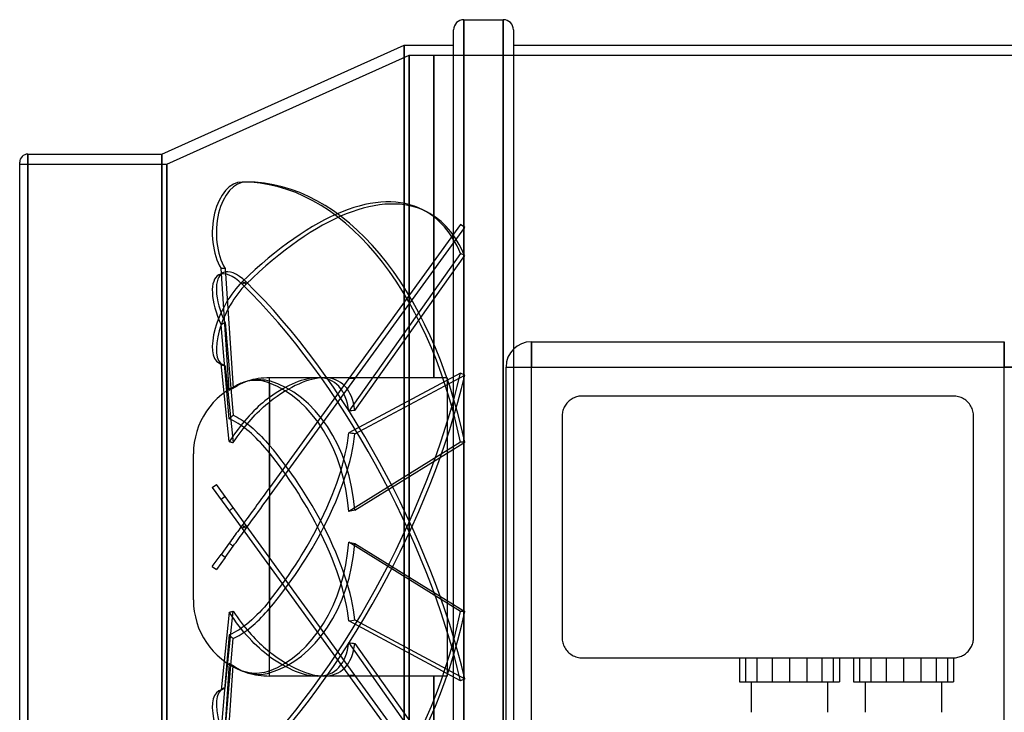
# Model space of a CAD drawing. Header units: millimetres. Extents: x -148 to 148, y -112 to 100.
# Tile 5 of 6: x -148 to 47, y -37 to 100. Entities that reach past the tile are written whole.
import ezdxf

# ---------------------------------------------------------------- set-up
doc = ezdxf.new("R2010")
doc.units = ezdxf.units.MM
doc.layers.add('HIDDEN', color=7, linetype='Continuous')
doc.layers.add('THICK', color=7, linetype='Continuous')

msp = doc.modelspace()

# ---------------------------------------------------------------- linework, layer by layer
at = {"layer": 'HIDDEN'}
for p, q in [((-59.95, 100), (-59.95, 0)), ((-52.15, 100), (-52.15, 0)), ((-71.7, 95), (-71.7, -70.53)), ((-118.5, 71.5), (-70.7, 93)), ((-70.7, 93), (-70.7, -93)), ((-70.7, 93), (-65.88, 93)), ((-70.7, -93), (-70.7, 93)), ((-65.88, 93), (-65.88, 93)), ((-65.88, 93), (-65.88, 93)), ((-65.88, 93), (-65.88, 93)), ((-65.88, 93), (-65.88, 93)), ((-65.88, 93), (-65.88, 93)), ((-65.88, 93), (-65.88, 93)), ((-65.88, 93), (-65.88, 93)), ((-65.88, 93), (-65.88, 93)), ((-65.88, 93), (-65.88, 93)), ((-65.88, 93), (-65.88, 93)), ((-65.88, 93), (-65.88, 93)), ((-65.88, 93), (-65.88, 93)), ((-65.88, 93), (-65.88, 93)), ((-65.88, 93), (-65.88, 93)), ((-65.88, 93), (-65.88, 93)), ((-65.88, 93), (-65.88, 93)), ((-65.88, 93), (-65.88, 93)), ((-65.88, 93), (-65.88, 93)), ((-65.88, 93), (-65.88, 93)), ((-65.88, 93), (-65.88, 93)), ((-65.88, 93), (-65.88, 93)), ((-65.88, 93), (-65.88, 93)), ((-65.88, 93), (-65.88, 93)), ((-65.88, 93), (-65.88, 93)), ((-65.88, 93), (-65.88, 93)), ((-65.88, 93), (70.7, 93)), ((-65.88, 93), (-65.88, 93)), ((-65.88, 93), (-65.88, 93)), ((-65.88, 93), (-65.88, 93)), ((-65.88, 93), (-65.88, 93)), ((-65.88, 93), (-65.88, 93)), ((-65.88, 93), (-65.88, 93)), ((-65.88, 93), (-65.88, 93)), ((-65.88, 93), (-65.88, 93)), ((-65.88, 93), (-65.88, 93)), ((-65.88, 93), (-65.88, 93)), ((-65.88, 93), (-65.88, 93)), ((-65.88, 93), (-65.88, 93)), ((-65.88, 93), (-65.88, 93)), ((-65.88, 29.4), (-65.88, 93)), ((-65.88, 93), (-65.88, 29.4)), ((-65.88, 93), (-65.88, 93)), ((-65.88, 93), (-65.88, 93)), ((-65.88, 93), (-65.88, 93)), ((-65.88, 93), (-65.88, 93)), ((-65.88, 93), (-65.88, 93)), ((-65.88, 93), (-65.88, 93)), ((-65.88, 93), (-65.88, 93)), ((-65.88, 93), (-65.88, 93)), ((-65.88, 93), (-65.88, 93)), ((-65.88, 93), (-65.88, 93)), ((-65.88, 93), (-65.88, 93)), ((-65.88, 93), (-65.88, 93)), ((-65.88, 93), (-65.88, 93)), ((-145.9, 73.5), (-145.9, 0)), ((-119.5, 73.5), (-119.5, -73.5)), ((-147.5, 71.5), (-118.5, 71.5)), ((-118.5, 71.5), (-118.5, -71.5)), ((-118.5, -71.5), (-118.5, 71.5)), ((-102.85, 68), (-103.65, 68)), ((-68.01, 62.52), (-67.2, 62.1)), ((-60.57, 59.59), (-82.62, 29.24)), ((-81.4, 29.22), (-59.76, 59)), ((-59.76, 59), (-60.57, 59.59)), ((-60.57, 53.93), (-82.62, 22.82)), ((-81.4, 22.98), (-59.76, 53.51)), ((-59.76, 53.51), (-60.57, 53.93)), ((-106.17, 26.95), (-107.81, 50.93)), ((-107, 50.93), (-107.81, 50.93)), ((-107, 50.93), (-105.39, 27.33)), ((-108.22, 49.7), (-107.42, 50.11)), ((-102.85, 47.88), (-103.65, 48.29)), ((-102.85, 48.29), (-103.65, 47.88)), ((-107, 40.27), (-107.81, 39.85)), ((-106.17, 21.3), (-107.81, 39.85)), ((-107, 40.27), (-105.39, 22.01)), ((-46.62, 31.51), (-46.62, 36.51)), ((-46.62, 36.51), (-46.62, 36.51)), ((-46.62, 36.51), (46.63, 36.51)), ((-46.62, 36.51), (-46.62, 31.51)), ((46.63, 36.51), (46.63, 31.51)), ((46.63, 36.51), (46.63, 36.51)), ((46.63, 31.51), (46.63, 36.51)), ((-108.22, 32.33), (-107.42, 31.91)), ((-106.17, 16.81), (-107.81, 32.17)), ((-107, 31.76), (-107.81, 32.17)), ((-107, 31.76), (-105.39, 16.64)), ((-51.62, 31.51), (-46.62, 31.51)), ((-51.62, 31.51), (-51.62, 31.51)), ((-51.62, 31.51), (-46.62, 31.51)), ((-51.62, -39.62), (-51.62, 31.51)), ((-46.62, 31.51), (46.63, 31.51)), ((-46.62, -39.62), (-46.62, 31.51)), ((-46.62, 31.51), (46.63, 31.51)), ((-46.62, -39.62), (-46.62, 31.51)), ((46.63, -39.62), (46.63, 31.51)), ((46.63, 31.51), (51.63, 31.51)), ((51.63, 31.51), (46.63, 31.51)), ((46.63, -39.62), (46.63, 31.51)), ((-98.25, 25.52), (-98.25, 29.4)), ((-88.76, 29.4), (-98.25, 29.4)), ((-82.62, 29.24), (-98.25, 7.73)), ((-98.25, 6.03), (-81.4, 29.22)), ((-65.88, 29.4), (-87.53, 29.4)), ((-60.57, 30.34), (-82.62, 18.54)), ((-81.4, 18.34), (-59.76, 29.93)), ((-65.88, 29.4), (-65.88, 29.4)), ((-65.88, 29.4), (-65.88, 29.4)), ((-65.88, 29.4), (-65.88, 29.4)), ((-65.88, 29.4), (-65.88, 29.4)), ((-65.88, 29.4), (-65.88, 29.4)), ((-65.88, 29.4), (-65.88, 29.4)), ((-65.88, 29.4), (-65.88, 29.4)), ((-65.88, 29.4), (-65.88, 29.4)), ((-65.88, 29.4), (-65.88, 29.4)), ((-65.88, 29.4), (-65.88, 29.4)), ((-65.88, 29.4), (-65.88, 29.4)), ((-65.88, 29.4), (-65.88, 29.4)), ((-65.88, 29.4), (-65.88, 29.4)), ((-65.88, 29.4), (-65.88, 29.4)), ((-65.88, 29.4), (-65.88, 29.4)), ((-65.88, 29.4), (-65.88, 29.4)), ((-65.88, 29.4), (-65.88, 29.4)), ((-65.88, 29.4), (-65.88, 29.4)), ((-65.88, 29.4), (-65.88, 29.4)), ((-65.88, 29.4), (-65.88, 29.4)), ((-65.88, 29.4), (-65.88, 29.4)), ((-65.88, 29.4), (-65.88, 29.4)), ((-65.88, 29.4), (-65.88, 29.4)), ((-65.88, 29.4), (-65.88, 29.4)), ((-65.88, 29.4), (-65.88, 29.4)), ((-65.88, 29.4), (-65.88, 29.4)), ((-65.88, 29.4), (-65.88, 29.4)), ((-65.88, 29.4), (-65.88, 29.4)), ((-65.88, 29.4), (-65.88, 29.4)), ((-65.88, 29.4), (-65.88, 29.4)), ((-65.88, 29.4), (-65.88, 29.4)), ((-65.88, 29.4), (-65.88, 29.4)), ((-65.88, 29.4), (-65.88, 29.4)), ((-65.88, 29.4), (-65.88, 29.4)), ((-65.88, 29.4), (-65.88, 29.4)), ((-65.88, 29.4), (-65.88, 29.4)), ((-65.88, 29.4), (-65.88, 29.4)), ((-65.88, 29.4), (-65.88, 29.4)), ((-65.88, 29.4), (-65.88, 29.4)), ((-65.88, 29.4), (-65.88, 29.4)), ((-65.88, 29.4), (-65.88, 29.4)), ((-65.88, 29.4), (-65.88, 29.4)), ((-65.88, 29.4), (-65.88, 29.4)), ((-65.88, 29.4), (-65.88, 29.4)), ((-65.88, 29.4), (-65.88, 29.4)), ((-65.88, 29.4), (-65.88, 29.4)), ((-65.88, 29.4), (-65.88, 29.4)), ((-65.88, 29.4), (-65.88, 29.4)), ((-65.88, 29.4), (-65.88, 29.4)), ((-65.88, 29.4), (-65.88, 29.4)), ((-65.88, 29.4), (-65.88, 29.4)), ((-65.88, 29.4), (-65.88, 29.4)), ((-65.88, 29.4), (-65.88, 29.4)), ((-65.88, 29.4), (-65.88, 29.4)), ((-65.88, 29.4), (-65.88, 29.4)), ((-65.88, 29.4), (-65.88, 29.4)), ((-65.88, 29.4), (-65.88, 29.4)), ((-65.88, 29.4), (-65.88, 29.4)), ((-65.88, 29.4), (-65.88, 29.4)), ((-65.88, 29.4), (-65.88, 29.4)), ((-65.88, 29.4), (-65.88, 29.4)), ((-65.88, 29.4), (-65.88, 29.4)), ((-65.88, 29.4), (-65.88, 29.4)), ((-65.88, 29.4), (-65.88, 29.4)), ((-65.88, 29.4), (-65.88, 29.4)), ((-65.88, 29.4), (-65.88, 29.4)), ((-65.88, 29.4), (-65.88, 29.4)), ((-65.88, 29.4), (-65.88, 29.4)), ((-65.88, 29.4), (-65.88, 29.4)), ((-65.88, 29.4), (-65.88, 29.4)), ((-65.88, 29.4), (-65.88, 29.4)), ((-65.88, 29.4), (-65.88, 29.4)), ((-65.88, 29.4), (-65.88, 29.4)), ((-65.88, 29.4), (-65.88, 29.4)), ((-65.88, 29.4), (-65.88, 29.4)), ((-65.88, 29.4), (-65.88, 29.4)), ((-65.88, 29.4), (-65.88, 29.4)), ((-65.88, 29.4), (-65.88, 29.4)), ((-65.88, 29.4), (-65.88, 29.4)), ((-63.25, 29.4), (-65.88, 29.4)), ((-63.25, 29.4), (-63.25, 0)), ((-59.76, 29.93), (-60.57, 30.34)), ((-105.78, 27.25), (-106.17, 26.95)), ((-105.79, 27.15), (-105.66, 27.21)), ((-105.37, 27.52), (-105.78, 27.25)), ((-105.66, 27.21), (-105.52, 27.27)), ((-105.52, 27.27), (-105.39, 27.33)), ((-105.39, 27.33), (-104.93, 27.65)), ((-104.96, 27.77), (-105.37, 27.52)), ((-104.56, 27.99), (-104.96, 27.77)), ((-104.93, 27.65), (-104.46, 27.94)), ((-104.16, 28.19), (-104.56, 27.99)), ((-104.46, 27.94), (-103.98, 28.2)), ((-103.76, 28.35), (-104.16, 28.19)), ((-103.98, 28.2), (-103.5, 28.43)), ((-103.28, 28.52), (-103.76, 28.35)), ((-103.5, 28.43), (-103.03, 28.61)), ((-102.78, 28.66), (-103.28, 28.52)), ((-103.03, 28.61), (-102.57, 28.77)), ((-102.27, 28.77), (-102.78, 28.66)), ((-102.57, 28.77), (-102.15, 28.88)), ((-101.75, 28.84), (-102.27, 28.77)), ((-102.15, 28.88), (-101.72, 28.97)), ((-101.24, 28.87), (-101.75, 28.84)), ((-101.72, 28.97), (-101.28, 29.03)), ((-101.28, 29.03), (-100.84, 29.07)), ((-100.73, 28.87), (-101.24, 28.87)), ((-100.84, 29.07), (-100.39, 29.08)), ((-100.23, 28.84), (-100.73, 28.87)), ((-100.39, 29.08), (-99.94, 29.07)), ((-99.75, 28.77), (-100.23, 28.84)), ((-99.94, 29.07), (-99.51, 29.03)), ((-99.26, 28.67), (-99.75, 28.77)), ((-99.51, 29.03), (-99.08, 28.97)), ((-98.76, 28.54), (-99.26, 28.67)), ((-99.08, 28.97), (-98.66, 28.88)), ((-98.25, 28.36), (-98.76, 28.54)), ((-98.66, 28.88), (-98.25, 28.77)), ((-98.25, 28.36), (-98.25, 16.08)), ((-106.17, 26.95), (-106.05, 27.02)), ((-106.05, 27.02), (-105.92, 27.08)), ((-105.92, 27.08), (-105.79, 27.15)), ((-98.25, 25.52), (-98.7, 25.2)), ((-38.59, 25.26), (-38.79, 25.13)), ((-38.38, 25.37), (-38.59, 25.26)), ((-38.17, 25.48), (-38.38, 25.37)), ((-37.95, 25.57), (-38.17, 25.48)), ((-37.72, 25.64), (-37.95, 25.57)), ((-37.49, 25.7), (-37.72, 25.64)), ((-37.26, 25.75), (-37.49, 25.7)), ((-37.02, 25.79), (-37.26, 25.75)), ((-36.79, 25.81), (-37.02, 25.79)), ((-36.56, 25.81), (-36.79, 25.81)), ((-36.56, 25.81), (-36.56, 25.81)), ((36.56, 25.81), (-36.56, 25.81)), ((36.56, 25.81), (36.56, 25.81)), ((36.82, 25.8), (36.56, 25.81)), ((37.08, 25.78), (36.82, 25.8)), ((37.34, 25.74), (37.08, 25.78)), ((37.6, 25.67), (37.34, 25.74)), ((37.86, 25.6), (37.6, 25.67)), ((38.11, 25.5), (37.86, 25.6)), ((38.36, 25.39), (38.11, 25.5)), ((38.59, 25.26), (38.36, 25.39)), ((38.82, 25.12), (38.59, 25.26)), ((-100.9, 23.31), (-101.36, 22.86)), ((-100.45, 23.73), (-100.9, 23.31)), ((-100.01, 24.13), (-100.45, 23.73)), ((-99.58, 24.49), (-100.01, 24.13)), ((-99.82, 23.28), (-99.42, 23.65)), ((-99.15, 24.85), (-99.58, 24.49)), ((-99.42, 23.65), (-99.02, 23.99)), ((-98.7, 25.2), (-99.15, 24.85)), ((-99.02, 23.99), (-98.64, 24.31)), ((-98.64, 24.31), (-98.25, 24.61)), ((-98.25, 7.73), (-98.25, 24.61)), ((-40.24, 23.38), (-40.33, 23.16)), ((-40.14, 23.59), (-40.24, 23.38)), ((-40.03, 23.8), (-40.14, 23.59)), ((-39.91, 24), (-40.03, 23.8)), ((-39.78, 24.19), (-39.91, 24)), ((-39.64, 24.37), (-39.78, 24.19)), ((-39.49, 24.54), (-39.64, 24.37)), ((-39.33, 24.7), (-39.49, 24.54)), ((-39.16, 24.85), (-39.33, 24.7)), ((-38.98, 25), (-39.16, 24.85)), ((-38.79, 25.13), (-38.98, 25)), ((39.03, 24.96), (38.82, 25.12)), ((39.23, 24.8), (39.03, 24.96)), ((39.41, 24.62), (39.23, 24.8)), ((39.58, 24.44), (39.41, 24.62)), ((39.74, 24.24), (39.58, 24.44)), ((39.9, 24.02), (39.74, 24.24)), ((40.03, 23.8), (39.9, 24.02)), ((40.16, 23.57), (40.03, 23.8)), ((40.26, 23.33), (40.16, 23.57)), ((40.36, 23.08), (40.26, 23.33)), ((-106.17, 21.3), (-106.05, 21.42)), ((-106.05, 21.42), (-105.92, 21.54)), ((-105.92, 21.54), (-105.79, 21.66)), ((-105.79, 21.66), (-105.66, 21.78)), ((-105.66, 21.78), (-105.52, 21.89)), ((-105.52, 21.89), (-105.39, 22.01)), ((-105.39, 22.01), (-105.01, 21.83)), ((-105.01, 21.83), (-104.62, 21.63)), ((-104.62, 21.63), (-104.23, 21.4)), ((-104.23, 21.4), (-103.83, 21.16)), ((-102.73, 21.38), (-103.18, 20.86)), ((-102.28, 21.89), (-102.73, 21.38)), ((-101.82, 22.38), (-102.28, 21.89)), ((-101.88, 21.19), (-101.48, 21.63)), ((-101.36, 22.86), (-101.82, 22.38)), ((-101.48, 21.63), (-101.07, 22.07)), ((-101.07, 22.07), (-100.65, 22.49)), ((-100.65, 22.49), (-100.23, 22.9)), ((-100.23, 22.9), (-99.82, 23.28)), ((-40.54, 22.26), (-40.56, 22.04)), ((-40.56, 22.04), (-40.56, 21.81)), ((-40.56, 21.81), (-40.56, -21.81)), ((-40.56, 21.81), (-40.56, 21.81)), ((-40.51, 22.49), (-40.54, 22.26)), ((-40.46, 22.71), (-40.51, 22.49)), ((-40.4, 22.94), (-40.46, 22.71)), ((-40.33, 23.16), (-40.4, 22.94)), ((40.43, 22.83), (40.36, 23.08)), ((40.49, 22.57), (40.43, 22.83)), ((40.53, 22.32), (40.49, 22.57)), ((40.55, 22.06), (40.53, 22.32)), ((40.56, 21.81), (40.55, 22.06)), ((40.56, 21.81), (40.56, 21.81)), ((40.56, -21.81), (40.56, 21.81)), ((-105.75, 21.11), (-106.17, 21.3)), ((-105.32, 20.9), (-105.75, 21.11)), ((-104.89, 20.66), (-105.32, 20.9)), ((-104.45, 20.4), (-104.89, 20.66)), ((-104.03, 20.13), (-104.45, 20.4)), ((-104.03, 19.81), (-104.45, 19.26)), ((-103.61, 20.33), (-104.03, 19.81)), ((-103.61, 19.84), (-104.03, 20.13)), ((-103.83, 21.16), (-103.44, 20.9)), ((-103.18, 20.86), (-103.61, 20.33)), ((-103.18, 19.52), (-103.61, 19.84)), ((-103.44, 20.9), (-103.04, 20.63)), ((-103.44, 19.34), (-103.04, 19.83)), ((-102.73, 19.17), (-103.18, 19.52)), ((-103.04, 20.63), (-102.66, 20.35)), ((-103.04, 19.83), (-102.66, 20.29)), ((-102.66, 20.29), (-102.28, 20.74)), ((-102.66, 20.35), (-102.28, 20.05)), ((-102.28, 20.74), (-101.88, 21.19)), ((-102.28, 20.05), (-101.88, 19.73)), ((-101.88, 19.73), (-101.48, 19.39)), ((-105.32, 18.07), (-105.75, 17.45)), ((-104.89, 18.68), (-105.32, 18.07)), ((-105.01, 17.2), (-104.62, 17.75)), ((-104.45, 19.26), (-104.89, 18.68)), ((-104.62, 17.75), (-104.23, 18.29)), ((-104.23, 18.29), (-103.83, 18.83)), ((-103.83, 18.83), (-103.44, 19.34)), ((-102.28, 18.79), (-102.73, 19.17)), ((-101.82, 18.39), (-102.28, 18.79)), ((-101.36, 17.97), (-101.82, 18.39)), ((-101.48, 19.39), (-101.07, 19.02)), ((-100.9, 17.53), (-101.36, 17.97)), ((-101.07, 19.02), (-100.65, 18.63)), ((-100.45, 17.07), (-100.9, 17.53)), ((-100.65, 18.63), (-100.23, 18.23)), ((-100.23, 18.23), (-99.82, 17.81)), ((-99.82, 17.81), (-99.42, 17.39)), ((-105.75, 17.45), (-106.17, 16.81)), ((-106.17, 16.81), (-106.05, 16.79)), ((-106.05, 16.79), (-105.92, 16.76)), ((-105.92, 16.76), (-105.79, 16.73)), ((-105.79, 16.73), (-105.66, 16.7)), ((-105.66, 16.7), (-105.52, 16.67)), ((-105.52, 16.67), (-105.39, 16.64)), ((-105.39, 16.64), (-105.01, 17.2)), ((-100.01, 16.62), (-100.45, 17.07)), ((-99.58, 16.15), (-100.01, 16.62)), ((-99.15, 15.66), (-99.58, 16.15)), ((-99.42, 17.39), (-99.02, 16.96)), ((-98.7, 15.14), (-99.15, 15.66)), ((-99.02, 16.96), (-98.64, 16.53)), ((-98.64, 16.53), (-98.25, 16.08)), ((-60.57, 16.68), (-82.62, 3.02)), ((-81.4, 3.28), (-59.76, 16.68)), ((-59.76, 16.68), (-60.57, 16.68)), ((-113.25, 0), (-113.25, 14.4)), ((-98.25, 14.59), (-98.7, 15.14)), ((-98.25, 14.59), (-98.25, 0)), ((-109.53, 7.8), (-108.72, 8.38)), ((-109.53, 7.8), (-103.65, -0.29)), ((-102.85, 0.29), (-108.72, 8.38)), ((-107, 6.01), (-107.81, 5.43)), ((-99.5, 6.01), (-99.81, 5.59)), ((-99.2, 6.43), (-99.5, 6.01)), ((-98.88, 6.86), (-99.2, 6.43)), ((-98.57, 7.3), (-98.88, 6.86)), ((-98.67, 5.45), (-98.25, 6.03)), ((-98.25, 7.73), (-98.57, 7.3)), ((-98.25, 0), (-98.25, 6.03)), ((-101.04, 3.9), (-101.36, 3.45)), ((-100.72, 4.33), (-101.04, 3.9)), ((-100.41, 4.76), (-100.72, 4.33)), ((-100.11, 5.18), (-100.41, 4.76)), ((-99.81, 5.59), (-100.11, 5.18)), ((-99.97, 3.66), (-99.53, 4.27)), ((-99.53, 4.27), (-99.09, 4.87)), ((-99.09, 4.87), (-98.67, 5.45)), ((-106.17, 3.18), (-106.05, 3.28)), ((-106.05, 3.28), (-105.92, 3.38)), ((-105.92, 3.38), (-105.79, 3.48)), ((-105.79, 3.48), (-105.66, 3.59)), ((-105.66, 3.59), (-105.52, 3.69)), ((-105.52, 3.69), (-105.39, 3.8)), ((-102.33, 2.12), (-102.65, 1.68)), ((-102, 2.56), (-102.33, 2.12)), ((-101.68, 3.01), (-102, 2.56)), ((-101.36, 3.45), (-101.68, 3.01)), ((-101.33, 1.79), (-100.88, 2.41)), ((-100.88, 2.41), (-100.43, 3.04)), ((-100.43, 3.04), (-99.97, 3.66)), ((-145.9, 0), (-145.9, -73.5)), ((-103.87, 0), (-104.09, -0.31)), ((-103.57, 0.4), (-103.87, 0)), ((-102.85, 0.29), (-103.65, -0.29)), ((-102.85, -0.29), (-103.65, 0.29)), ((-103.27, 0.82), (-103.57, 0.4)), ((-102.96, 1.25), (-103.27, 0.82)), ((-102.65, 1.68), (-102.96, 1.25)), ((-59.76, -59), (-102.85, 0.29)), ((-102.63, 0), (-102.21, 0.58)), ((-102.21, 0.58), (-101.78, 1.17)), ((-101.78, 1.17), (-101.33, 1.79)), ((-98.25, 0), (-98.25, -6.03)), ((-63.25, 0), (-63.25, -29.4)), ((-59.95, 0), (-59.95, -100)), ((-52.15, 0), (-52.15, -100)), ((-113.25, -14.4), (-113.25, 0)), ((-105.25, -1.91), (-105.49, -2.23)), ((-105.02, -1.58), (-105.25, -1.91)), ((-104.79, -1.26), (-105.02, -1.58)), ((-104.55, -0.94), (-104.79, -1.26)), ((-104.32, -0.62), (-104.55, -0.94)), ((-104.09, -0.31), (-104.32, -0.62)), ((-104.3, -2.29), (-104.01, -1.9)), ((-104.01, -1.9), (-103.73, -1.52)), ((-103.73, -1.52), (-103.45, -1.13)), ((-103.65, -0.29), (-60.57, -59.59)), ((-103.45, -1.13), (-103.17, -0.75)), ((-103.17, -0.75), (-102.9, -0.37)), ((-102.9, -0.37), (-102.63, 0)), ((-98.25, -14.59), (-98.25, 0)), ((-106.17, -3.18), (-107.81, -5.43)), ((-107, -6.01), (-105.39, -3.8)), ((-105.95, -2.86), (-106.17, -3.18)), ((-106.17, -3.18), (-106.05, -3.28)), ((-106.05, -3.28), (-105.92, -3.38)), ((-105.72, -2.55), (-105.95, -2.86)), ((-105.92, -3.38), (-105.79, -3.48)), ((-105.79, -3.48), (-105.66, -3.59)), ((-105.49, -2.23), (-105.72, -2.55)), ((-105.66, -3.59), (-105.52, -3.69)), ((-105.52, -3.69), (-105.39, -3.8)), ((-105.39, -3.8), (-105.12, -3.43)), ((-105.12, -3.43), (-104.85, -3.06)), ((-104.85, -3.06), (-104.58, -2.67)), ((-104.58, -2.67), (-104.3, -2.29)), ((-60.57, -16.68), (-82.62, -3.02)), ((-81.4, -3.28), (-59.76, -16.68)), ((-109.53, -7.8), (-107.81, -5.43)), ((-107, -6.01), (-107.81, -5.43)), ((-107, -6.01), (-108.72, -8.38)), ((-98.25, -7.73), (-98.25, -24.61)), ((-109.53, -7.8), (-108.72, -8.38)), ((-98.76, -15.21), (-99.26, -15.79)), ((-98.25, -14.59), (-98.76, -15.21)), ((-106.17, -16.81), (-107.81, -32.17)), ((-107, -31.76), (-105.39, -16.64)), ((-106.17, -16.81), (-106.05, -16.79)), ((-105.7, -17.52), (-106.17, -16.81)), ((-106.05, -16.79), (-105.92, -16.76)), ((-105.92, -16.76), (-105.79, -16.73)), ((-105.79, -16.73), (-105.66, -16.7)), ((-105.66, -16.7), (-105.52, -16.67)), ((-105.52, -16.67), (-105.39, -16.64)), ((-105.39, -16.64), (-105.01, -17.2)), ((-105.01, -17.2), (-104.62, -17.75)), ((-100.73, -17.36), (-101.24, -17.86)), ((-100.23, -16.86), (-100.73, -17.36)), ((-99.75, -16.34), (-100.23, -16.86)), ((-99.82, -17.81), (-99.42, -17.39)), ((-99.26, -15.79), (-99.75, -16.34)), ((-99.42, -17.39), (-99.02, -16.96)), ((-99.02, -16.96), (-98.64, -16.53)), ((-98.64, -16.53), (-98.25, -16.08)), ((-98.25, -28.36), (-98.25, -16.08)), ((-59.76, -16.68), (-60.57, -16.68)), ((-105.21, -18.22), (-105.7, -17.52)), ((-104.73, -18.9), (-105.21, -18.22)), ((-104.24, -19.54), (-104.73, -18.9)), ((-104.62, -17.75), (-104.23, -18.29)), ((-104.23, -18.29), (-103.83, -18.83)), ((-103.83, -18.83), (-103.44, -19.34)), ((-103.44, -19.34), (-103.04, -19.83)), ((-102.79, -19.22), (-103.29, -19.6)), ((-102.28, -18.79), (-102.79, -19.22)), ((-101.76, -18.34), (-102.28, -18.79)), ((-101.88, -19.73), (-101.48, -19.39)), ((-101.24, -17.86), (-101.76, -18.34)), ((-101.48, -19.39), (-101.07, -19.02)), ((-101.07, -19.02), (-100.65, -18.63)), ((-100.65, -18.63), (-100.23, -18.23)), ((-100.23, -18.23), (-99.82, -17.81)), ((-60.57, -30.34), (-82.62, -18.54)), ((-81.4, -18.34), (-59.76, -29.93)), ((-106.17, -21.3), (-107.81, -39.85)), ((-105.7, -21.09), (-106.17, -21.3)), ((-106.17, -21.3), (-106.05, -21.42)), ((-105.21, -20.84), (-105.7, -21.09)), ((-104.73, -20.57), (-105.21, -20.84)), ((-104.24, -20.27), (-104.73, -20.57)), ((-103.77, -20.14), (-104.24, -19.54)), ((-103.77, -19.95), (-104.24, -20.27)), ((-104.23, -21.4), (-103.83, -21.16)), ((-103.83, -21.16), (-103.44, -20.9)), ((-103.29, -19.6), (-103.77, -19.95)), ((-103.29, -20.72), (-103.77, -20.14)), ((-103.44, -20.9), (-103.04, -20.63)), ((-102.79, -21.31), (-103.29, -20.72)), ((-103.04, -19.83), (-102.66, -20.29)), ((-103.04, -20.63), (-102.66, -20.35)), ((-102.28, -21.89), (-102.79, -21.31)), ((-102.66, -20.35), (-102.28, -20.05)), ((-102.66, -20.29), (-102.28, -20.74)), ((-102.28, -20.05), (-101.88, -19.73)), ((-102.28, -20.74), (-101.88, -21.19)), ((-101.88, -21.19), (-101.48, -21.63)), ((-107, -40.27), (-105.39, -22.01)), ((-106.05, -21.42), (-105.92, -21.54)), ((-105.92, -21.54), (-105.79, -21.66)), ((-105.79, -21.66), (-105.66, -21.78)), ((-105.66, -21.78), (-105.52, -21.89)), ((-105.52, -21.89), (-105.39, -22.01)), ((-105.39, -22.01), (-105.01, -21.83)), ((-105.01, -21.83), (-104.62, -21.63)), ((-104.62, -21.63), (-104.23, -21.4)), ((-101.76, -22.44), (-102.28, -21.89)), ((-101.24, -22.97), (-101.76, -22.44)), ((-101.48, -21.63), (-101.07, -22.07)), ((-100.73, -23.47), (-101.24, -22.97)), ((-101.07, -22.07), (-100.65, -22.49)), ((-100.65, -22.49), (-100.23, -22.9)), ((-100.23, -22.9), (-99.82, -23.28)), ((-99.82, -23.28), (-99.42, -23.65)), ((-60.57, -53.93), (-82.62, -22.82)), ((-81.4, -22.98), (-59.76, -53.51)), ((-40.56, -21.81), (-40.56, -21.81)), ((-40.56, -21.81), (-40.55, -22.06)), ((-40.55, -22.06), (-40.53, -22.32)), ((-40.53, -22.32), (-40.49, -22.57)), ((-40.49, -22.57), (-40.43, -22.83)), ((-40.43, -22.83), (-40.36, -23.08)), ((-40.36, -23.08), (-40.26, -23.33)), ((40.24, -23.38), (40.33, -23.16)), ((40.33, -23.16), (40.4, -22.94)), ((40.4, -22.94), (40.46, -22.71)), ((40.46, -22.71), (40.51, -22.49)), ((40.51, -22.49), (40.54, -22.26)), ((40.54, -22.26), (40.56, -22.04)), ((40.56, -21.81), (40.56, -21.81)), ((40.56, -22.04), (40.56, -21.81)), ((-100.23, -23.93), (-100.73, -23.47)), ((-99.75, -24.35), (-100.23, -23.93)), ((-99.26, -24.76), (-99.75, -24.35)), ((-99.42, -23.65), (-99.02, -23.99)), ((-98.76, -25.15), (-99.26, -24.76)), ((-99.02, -23.99), (-98.64, -24.31)), ((-98.25, -25.52), (-98.76, -25.15)), ((-98.64, -24.31), (-98.25, -24.61)), ((-40.26, -23.33), (-40.16, -23.57)), ((-40.16, -23.57), (-40.03, -23.8)), ((-40.03, -23.8), (-39.9, -24.02)), ((-39.9, -24.02), (-39.74, -24.24)), ((-39.74, -24.24), (-39.58, -24.44)), ((-39.58, -24.44), (-39.41, -24.62)), ((-39.41, -24.62), (-39.23, -24.8)), ((-39.23, -24.8), (-39.03, -24.96)), ((-39.03, -24.96), (-38.82, -25.12)), ((-38.82, -25.12), (-38.59, -25.26)), ((38.59, -25.26), (38.79, -25.13)), ((38.79, -25.13), (38.98, -25)), ((38.98, -25), (39.16, -24.85)), ((39.16, -24.85), (39.33, -24.7)), ((39.33, -24.7), (39.49, -24.54)), ((39.49, -24.54), (39.64, -24.37)), ((39.64, -24.37), (39.78, -24.19)), ((39.78, -24.19), (39.91, -24)), ((39.91, -24), (40.03, -23.8)), ((40.03, -23.8), (40.14, -23.59)), ((40.14, -23.59), (40.24, -23.38)), ((-106.17, -26.95), (-107.81, -50.93)), ((-105.78, -27.25), (-106.17, -26.95)), ((-106.17, -26.95), (-106.05, -27.02)), ((-106.05, -27.02), (-105.92, -27.08)), ((-105.92, -27.08), (-105.79, -27.15)), ((-105.79, -27.15), (-105.66, -27.21)), ((-98.25, -29.4), (-98.25, -25.52)), ((-38.59, -25.26), (-38.36, -25.39)), ((-38.36, -25.39), (-38.11, -25.5)), ((-38.11, -25.5), (-37.86, -25.6)), ((-37.86, -25.6), (-37.6, -25.67)), ((-37.6, -25.67), (-37.34, -25.74)), ((-37.34, -25.74), (-37.08, -25.78)), ((-37.08, -25.78), (-36.82, -25.8)), ((-36.82, -25.8), (-36.56, -25.81)), ((-36.56, -25.81), (-36.56, -25.81)), ((-36.56, -25.81), (36.56, -25.81)), ((-5.6, -25.81), (-5.6, -30.55)), ((-4.41, -25.81), (-4.41, -30.55)), ((-2.18, -25.81), (-2.18, -30.55)), ((0.83, -25.81), (0.83, -30.55)), ((4.25, -25.81), (4.25, -30.55)), ((7.67, -25.81), (7.67, -30.55)), ((10.68, -25.81), (10.68, -30.55)), ((12.91, -25.81), (12.91, -30.55)), ((14.1, -25.81), (14.1, -30.55)), ((16.9, -25.81), (16.9, -30.55)), ((18.09, -25.81), (18.09, -30.55)), ((20.32, -25.81), (20.32, -30.55)), ((23.33, -25.81), (23.33, -30.55)), ((26.75, -25.81), (26.75, -30.55)), ((30.17, -25.81), (30.17, -30.55)), ((33.18, -25.81), (33.18, -30.55)), ((35.41, -25.81), (35.41, -30.55)), ((36.56, -25.81), (36.56, -25.81)), ((36.56, -25.81), (36.56, -25.81)), ((36.56, -25.81), (36.79, -25.81)), ((36.6, -25.81), (36.6, -30.55)), ((36.79, -25.81), (37.02, -25.79)), ((37.02, -25.79), (37.26, -25.75)), ((37.26, -25.75), (37.49, -25.7)), ((37.49, -25.7), (37.72, -25.64)), ((37.72, -25.64), (37.95, -25.57)), ((37.95, -25.57), (38.17, -25.48)), ((38.17, -25.48), (38.38, -25.37)), ((38.38, -25.37), (38.59, -25.26)), ((-107, -50.93), (-105.39, -27.33)), ((-105.37, -27.52), (-105.78, -27.25)), ((-105.66, -27.21), (-105.52, -27.27)), ((-105.52, -27.27), (-105.39, -27.33)), ((-105.39, -27.33), (-104.94, -27.64)), ((-104.96, -27.77), (-105.37, -27.52)), ((-104.56, -27.99), (-104.96, -27.77)), ((-104.94, -27.64), (-104.48, -27.93)), ((-104.16, -28.19), (-104.56, -27.99)), ((-104.48, -27.93), (-104.01, -28.18)), ((-103.76, -28.35), (-104.16, -28.19)), ((-104.01, -28.18), (-103.55, -28.41)), ((-103.28, -28.52), (-103.76, -28.35)), ((-103.55, -28.41), (-103.08, -28.59)), ((-102.78, -28.66), (-103.28, -28.52)), ((-103.08, -28.59), (-102.63, -28.75)), ((-102.27, -28.77), (-102.78, -28.66)), ((-102.57, -28.77), (-102.15, -28.88)), ((-101.75, -28.84), (-102.27, -28.77)), ((-102.15, -28.88), (-101.72, -28.97)), ((-101.24, -28.87), (-101.75, -28.84)), ((-101.72, -28.97), (-101.28, -29.03)), ((-101.28, -29.03), (-100.84, -29.07)), ((-100.73, -28.87), (-101.24, -28.87)), ((-100.84, -29.07), (-100.39, -29.08)), ((-100.23, -28.84), (-100.73, -28.87)), ((-100.39, -29.08), (-99.94, -29.07)), ((-99.75, -28.77), (-100.23, -28.84)), ((-99.94, -29.07), (-99.51, -29.03)), ((-99.26, -28.67), (-99.75, -28.77)), ((-99.51, -29.03), (-99.08, -28.97)), ((-98.76, -28.54), (-99.26, -28.67)), ((-99.08, -28.97), (-98.66, -28.88)), ((-98.25, -28.36), (-98.76, -28.54)), ((-98.66, -28.88), (-98.25, -28.77)), ((-88.76, -29.4), (-98.25, -29.4)), ((-65.88, -29.4), (-87.53, -29.4)), ((-65.88, -29.4), (-65.88, -29.4)), ((-65.88, -29.4), (-65.88, -29.4)), ((-65.88, -29.4), (-65.88, -29.4)), ((-65.88, -29.4), (-65.88, -29.4)), ((-65.88, -29.4), (-65.88, -29.4)), ((-65.88, -29.4), (-65.88, -29.4)), ((-65.88, -29.4), (-65.88, -29.4)), ((-65.88, -29.4), (-65.88, -29.4)), ((-65.88, -29.4), (-65.88, -29.4)), ((-65.88, -29.4), (-65.88, -29.4)), ((-65.88, -29.4), (-65.88, -29.4)), ((-65.88, -29.4), (-65.88, -29.4)), ((-65.88, -29.4), (-65.88, -29.4)), ((-65.88, -29.4), (-65.88, -29.4)), ((-65.88, -29.4), (-65.88, -29.4)), ((-65.88, -29.4), (-65.88, -29.4)), ((-65.88, -29.4), (-65.88, -29.4)), ((-65.88, -29.4), (-65.88, -29.4)), ((-65.88, -29.4), (-65.88, -29.4)), ((-65.88, -29.4), (-65.88, -29.4)), ((-65.88, -29.4), (-65.88, -29.4)), ((-65.88, -29.4), (-65.88, -29.4)), ((-65.88, -29.4), (-65.88, -29.4)), ((-65.88, -29.4), (-65.88, -29.4)), ((-65.88, -29.4), (-65.88, -29.4)), ((-65.88, -29.4), (-65.88, -29.4)), ((-65.88, -29.4), (-65.88, -29.4)), ((-65.88, -29.4), (-65.88, -29.4)), ((-65.88, -29.4), (-65.88, -29.4)), ((-65.88, -29.4), (-65.88, -29.4)), ((-65.88, -29.4), (-65.88, -29.4)), ((-65.88, -29.4), (-65.88, -29.4)), ((-65.88, -29.4), (-65.88, -29.4)), ((-65.88, -29.4), (-65.88, -29.4)), ((-65.88, -29.4), (-65.88, -29.4)), ((-65.88, -29.4), (-65.88, -29.4)), ((-65.88, -29.4), (-65.88, -29.4)), ((-65.88, -29.4), (-65.88, -29.4)), ((-65.88, -29.4), (-65.88, -29.4)), ((-65.88, -29.4), (-65.88, -29.4)), ((-65.88, -29.4), (-65.88, -29.4)), ((-65.88, -29.4), (-65.88, -29.4)), ((-65.88, -29.4), (-65.88, -29.4)), ((-65.88, -29.4), (-65.88, -29.4)), ((-65.88, -29.4), (-65.88, -29.4)), ((-65.88, -29.4), (-65.88, -29.4)), ((-65.88, -29.4), (-65.88, -29.4)), ((-65.88, -29.4), (-65.88, -29.4)), ((-65.88, -29.4), (-65.88, -29.4)), ((-65.88, -29.4), (-65.88, -29.4)), ((-65.88, -29.4), (-65.88, -29.4)), ((-65.88, -29.4), (-65.88, -29.4)), ((-65.88, -29.4), (-65.88, -29.4)), ((-65.88, -29.4), (-65.88, -29.4)), ((-65.88, -29.4), (-65.88, -29.4)), ((-65.88, -29.4), (-65.88, -29.4)), ((-65.88, -29.4), (-65.88, -29.4)), ((-65.88, -29.4), (-65.88, -29.4)), ((-65.88, -29.4), (-65.88, -29.4)), ((-65.88, -29.4), (-65.88, -29.4)), ((-65.88, -29.4), (-65.88, -29.4)), ((-65.88, -29.4), (-65.88, -29.4)), ((-65.88, -29.4), (-65.88, -29.4)), ((-65.88, -29.4), (-65.88, -29.4)), ((-65.88, -29.4), (-65.88, -29.4)), ((-65.88, -29.4), (-65.88, -29.4)), ((-65.88, -29.4), (-65.88, -29.4)), ((-65.88, -29.4), (-65.88, -29.4)), ((-65.88, -29.4), (-65.88, -29.4)), ((-65.88, -29.4), (-65.88, -29.4)), ((-65.88, -29.4), (-65.88, -29.4)), ((-65.88, -29.4), (-65.88, -29.4)), ((-65.88, -29.4), (-65.88, -29.4)), ((-65.88, -29.4), (-65.88, -29.4)), ((-65.88, -29.4), (-65.88, -29.4)), ((-65.88, -29.4), (-65.88, -29.4)), ((-65.88, -29.4), (-65.88, -29.4)), ((-65.88, -29.4), (-65.88, -29.4)), ((-65.88, -29.4), (-65.88, -29.4)), ((-65.88, -93), (-65.88, -29.4)), ((-65.88, -29.4), (-65.88, -93)), ((-63.25, -29.4), (-65.88, -29.4)), ((-59.76, -29.93), (-60.57, -30.34)), ((-5.6, -30.55), (-4.41, -30.55)), ((-4.41, -30.55), (0.83, -30.55)), ((-3.25, -36.55), (-3.25, -30.55)), ((0.83, -30.55), (7.67, -30.55)), ((7.67, -30.55), (12.91, -30.55)), ((11.75, -30.55), (11.75, -36.55)), ((12.91, -30.55), (14.1, -30.55)), ((16.9, -30.55), (18.09, -30.55)), ((18.09, -30.55), (23.33, -30.55)), ((19.25, -36.55), (19.25, -30.55)), ((23.33, -30.55), (30.17, -30.55)), ((30.17, -30.55), (35.41, -30.55)), ((34.25, -30.55), (34.25, -36.55)), ((35.41, -30.55), (36.6, -30.55)), ((-108.22, -32.33), (-107.41, -31.91)), ((-107, -31.76), (-107.81, -32.17))]:
    msp.add_line(p, q, dxfattribs=at)
for centre, radius, start, end in [((-46.62, 31.51), 5, 90, 180), ((-98.25, 14.4), 15, 90, 106.9841), ((-98.25, 14.4), 15, 111.9949, 180), ((-98.25, -14.4), 15, 180, 248.0051), ((-98.25, -14.4), 15, 253.0159, 270)]:
    msp.add_arc(centre, radius, start, end, dxfattribs=at)
for centre, major_axis, ratio, start_param, end_param in [((-103.65, 58), (0, -10), 0.587785, 3.141593, 5.497787), ((-102.85, 58), (0, 10), 0.587785, 0, 2.356194), ((-103.65, -10), (0, -78), 0.587785, 1.919862, 3.141593), ((-102.85, -10), (0, 78), 0.587785, -1.22173, 0), ((-103.65, -6.86), (-35.64, -69.38), 0.415627, -3.141587, -2.251011), ((-102.85, -7.28), (35.64, 69.38), 0.415627, 0.000005, 0.890581), ((-103.65, -6.86), (-35.64, -69.38), 0.415627, 2.810444, 3.141598), ((-102.85, -7.28), (35.64, 69.38), 0.415627, -0.331149, 0.000005), ((-102.85, 41.22), (-4.57, 8.89), 0.415627, -0.890581, 0.000022), ((-103.65, 40.8), (4.57, -8.89), 0.415627, -3.141571, -1.67598), ((-102.85, 41.22), (-4.57, 8.89), 0.415627, 0.000022, 1.465613), ((-103.65, 40.8), (4.57, -8.89), 0.415627, 2.251011, 3.141615), ((-103.65, 41.22), (-4.57, -8.89), 0.415627, -2.251011, 0.000047), ((-102.85, 40.8), (4.57, 8.89), 0.415627, 0.890581, 3.141639), ((-103.65, -7.28), (35.64, -69.38), 0.415627, 1.029281, 2.251011), ((-102.85, -6.86), (-35.64, 69.38), 0.415627, -2.112312, -0.890581), ((-103.65, 41.22), (-4.57, -8.89), 0.415627, 0.000047, 0.105183), ((-102.85, 40.8), (4.57, 8.89), 0.415627, -3.141546, -3.036409), ((-103.65, 7.28), (-35.64, -69.38), 0.415627, 0.890581, 2.112312), ((-102.85, 6.86), (35.64, 69.38), 0.415627, -2.251011, -1.029281), ((-102.63, 0), (-18.29, -28.54), 0.386472, -2.897303, -2.319961), ((-103.87, 0), (-18.29, -28.54), 0.386472, -2.897072, -2.379493), ((-103.87, 0), (-18.29, -28.54), 0.386472, 2.702093, 3.386113), ((-102.63, 0), (-18.29, -28.54), 0.386472, 2.710722, 3.385882), ((-56.51, 0), (143.25, -8.64), 0.196181, 1.757307, 1.765936), ((-102.63, 0), (0, 29.4), 0.726543, -1.459114, -0.206612), ((-103.87, 0), (0, -29.4), 0.726543, 1.67385, 2.87545), ((-56.51, 0), (143.23, 14.54), 0.178418, 1.727375, 1.736003), ((-103.87, 0), (18.29, 28.54), 0.386472, -1.327952, -0.645607), ((-102.63, 0), (18.29, 28.54), 0.386472, -1.327952, -0.654236), ((-56.51, 0), (143.24, -26.05), 0.095099, 1.762775, 1.771403), ((-102.63, 0), (-18.29, 28.54), 0.386472, -1.813641, -1.234855), ((-103.87, 0), (-18.29, 28.54), 0.386472, -1.813641, -1.294386), ((-56.51, 0), (143.25, 28.29), 0.055799, 1.734458, 1.743087), ((-103.87, 0), (18.29, 28.54), 0.386472, -1.847207, -1.327952), ((-102.63, 0), (18.29, 28.54), 0.386472, -1.906738, -1.327952), ((-103.87, 0), (-18.29, 28.54), 0.386472, -2.495985, -1.813641), ((-102.63, 0), (-18.29, 28.54), 0.386472, -2.487357, -1.813641), ((-103.87, 0), (0, -29.4), 0.726543, 0.266143, 1.467742), ((-102.63, 0), (0, 29.4), 0.726543, -2.934981, -1.682479), ((-56.51, 0), (-143.25, 28.29), 0.055799, 1.398506, 1.407134), ((-103.65, 10), (0, -78), 0.587785, 0, 1.22173), ((-102.85, 10), (0, 78), 0.587785, 3.141593, 4.363323), ((-56.51, 0), (-143.24, -26.05), 0.095099, 1.370189, 1.378818), ((-103.87, 0), (18.29, -28.54), 0.386472, -0.24452, 0.439499), ((-102.63, 0), (18.29, -28.54), 0.386472, -0.244289, 0.430871), ((-56.51, 0), (-143.23, 14.54), 0.178418, 1.405589, 1.414217), ((-102.63, 0), (18.29, -28.54), 0.386472, -0.821631, -0.244289), ((-103.87, 0), (18.29, -28.54), 0.386472, -0.7621, -0.24452), ((-56.51, 0), (-143.25, -8.64), 0.196181, 1.375657, 1.384285), ((-103.65, -41.22), (4.57, -8.89), 0.415627, 3.141546, 5.392604), ((-102.85, -40.8), (-4.57, 8.89), 0.415627, -0.000047, 2.251011), ((-103.65, -41.22), (4.57, -8.89), 0.415627, 3.036409, 3.141546), ((-102.85, -40.8), (-4.57, 8.89), 0.415627, -0.105183, -0.000047)]:
    msp.add_ellipse(centre, major_axis=major_axis, ratio=ratio, start_param=start_param, end_param=end_param, dxfattribs=at)
at = {"layer": 'THICK'}
for p, q in [((-59.95, 0), (-59.95, 100)), ((-59.95, 100), (-52.15, 100)), ((-52.15, 0), (-52.15, 100)), ((-61.95, 0), (-61.95, 98)), ((-50.15, 98), (-50.15, 0)), ((-119.5, 73.5), (-71.7, 95)), ((-71.7, 95), (-61.95, 95)), ((-71.7, -70.53), (-71.7, 95)), ((-50.15, 95), (50.15, 95)), ((-147.5, 0), (-147.5, 71.9)), ((-145.9, 73.5), (-119.5, 73.5)), ((-145.9, 0), (-145.9, 73.5)), ((-119.5, -73.5), (-119.5, 73.5)), ((-145.9, -73.5), (-145.9, 0)), ((-50.15, 0), (-50.15, -98)), ((-147.5, -71.9), (-147.5, 0)), ((-61.95, -98), (-61.95, 0)), ((-59.95, -100), (-59.95, 0)), ((-52.15, -100), (-52.15, 0))]:
    msp.add_line(p, q, dxfattribs=at)
for centre, radius, start, end in [((-59.95, 98), 2, 90, 180), ((-52.15, 98), 2, 0, 90), ((-145.9, 71.9), 1.6, 89.9998, 179.9999)]:
    msp.add_arc(centre, radius, start, end, dxfattribs=at)

doc.saveas('drawing.dxf')
